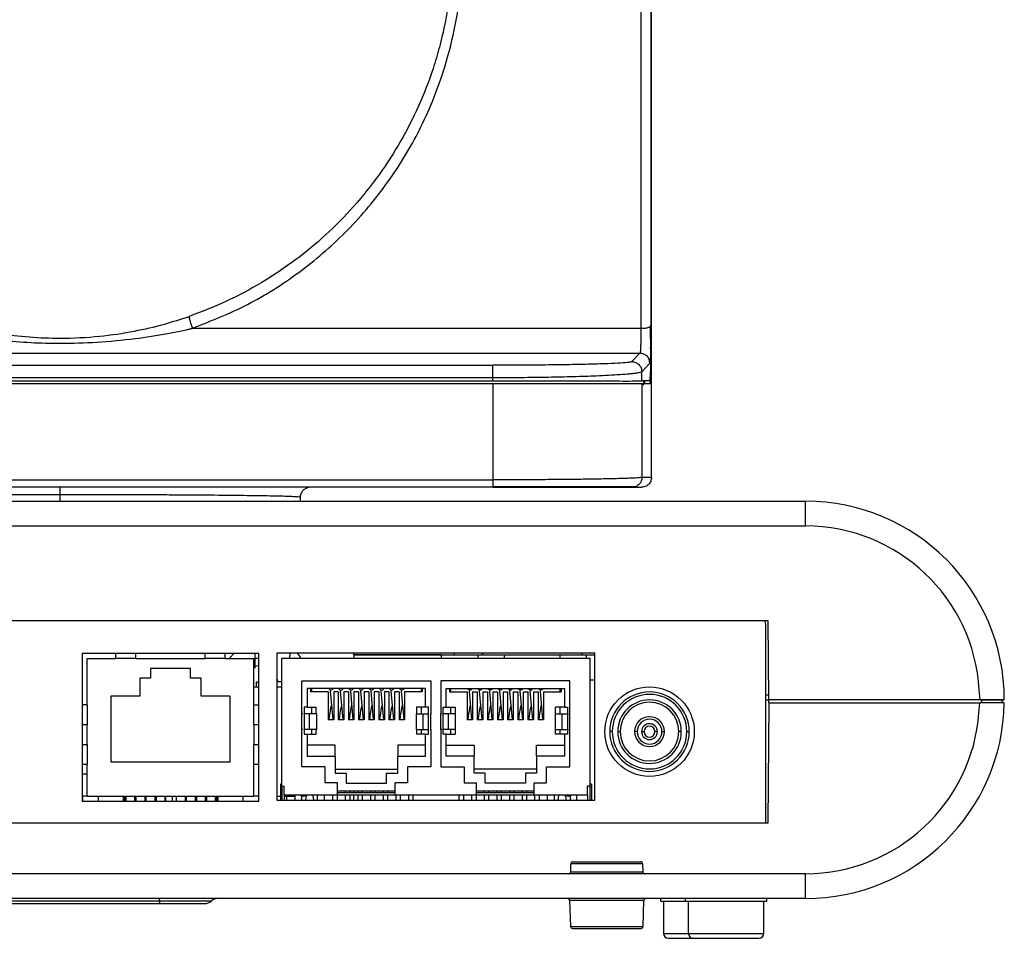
# Model space of a CAD drawing. Header units: millimetres. Extents: x 112 to 760, y 49 to 446.
# Tile 9 of 10: x 661 to 760, y 261 to 353. Entities that reach past the tile are written whole.
import ezdxf

# ---------------------------------------------------------------- set-up
doc = ezdxf.new("R2010")
doc.units = ezdxf.units.MM

msp = doc.modelspace()

# ---------------------------------------------------------------- linework, layer by layer
at = {"color": 7, "linetype": 'Continuous', "lineweight": 25}
for p, q in [((723.017, 432.074), (723.017, 322.211)), ((724.016, 432.326), (724.016, 322.463)), ((724.08, 307.221), (724.08, 432.021)), ((724.049, 431.287), (724.045, 321.574)), ((677.886, 322.211), (723.017, 322.211)), ((723.942, 322.376), (724.016, 322.463)), ((724.074, 321.651), (724.074, 322.384)), ((724.042, 320.621), (724.045, 321.574)), ((606.24, 319.694), (722.92, 319.694)), ((722.92, 319.694), (722.104, 318.855)), ((621.051, 318.488), (708.109, 318.488)), ((723.104, 317.848), (723.919, 318.687)), ((708.109, 317.229), (621.051, 317.229)), ((708.109, 316.921), (708.109, 317.229)), ((723.104, 316.921), (723.104, 317.848)), ((708.13, 316.621), (621.03, 316.621)), ((621.051, 316.921), (708.109, 316.921)), ((708.13, 306.962), (708.13, 316.621)), ((723.923, 316.921), (723.104, 316.921)), ((723.125, 307.214), (723.125, 316.621)), ((723.942, 316.621), (723.125, 316.621)), ((723.279, 316.506), (723.303, 316.921)), ((724.077, 307.214), (723.125, 307.214)), ((621.03, 306.962), (708.13, 306.962)), ((708.13, 306.221), (621.03, 306.221)), ((722.125, 306.221), (723.08, 306.221)), ((688.749, 304.821), (688.757, 305.239)), ((589.58, 304.821), (739.58, 304.821)), ((739.58, 302.321), (739.58, 304.821)), ((589.58, 302.321), (739.58, 302.321)), ((593.38, 292.821), (735.78, 292.821)), ((735.58, 272.421), (735.58, 292.321)), ((735.78, 292.821), (735.85, 284.821)), ((684.575, 289.491), (666.785, 289.491)), ((666.785, 289.491), (666.785, 274.621)), ((670.18, 288.991), (670.18, 289.491)), ((672.18, 288.991), (672.18, 289.491)), ((679.18, 288.991), (679.18, 289.491)), ((681.18, 288.991), (681.18, 289.491)), ((681.756, 289.149), (682.035, 289.491)), ((684.196, 288.995), (684.192, 289.491)), ((684.575, 274.621), (684.575, 289.491)), ((686.38, 289.521), (686.38, 274.721)), ((718.38, 289.521), (686.38, 289.521)), ((687.672, 289.521), (687.659, 289.021)), ((694.08, 289.521), (694.08, 289.341)), ((694.08, 289.341), (704.254, 289.341)), ((694.13, 289.341), (694.13, 289.021)), ((706.629, 289.341), (707.019, 289.341)), ((707.08, 289.341), (707.019, 289.341)), ((707.08, 289.521), (707.08, 289.341)), ((707.08, 289.341), (717.08, 289.341)), ((709.256, 289.341), (709.256, 289.021)), ((714.904, 289.021), (714.904, 289.341)), ((717.08, 289.521), (717.08, 289.341)), ((717.141, 289.341), (717.08, 289.341)), ((717.141, 289.341), (717.531, 289.341)), ((717.531, 289.341), (718.38, 289.341)), ((718.38, 274.721), (718.38, 289.521)), ((667.285, 284.321), (667.285, 288.991)), ((667.285, 288.991), (670.18, 288.991)), ((672.18, 288.991), (670.18, 288.991)), ((672.18, 288.991), (679.18, 288.991)), ((681.18, 288.991), (679.18, 288.991)), ((681.18, 288.991), (684.075, 288.991)), ((681.635, 288.991), (681.756, 289.149)), ((684.075, 284.321), (684.075, 288.991)), ((686.88, 276.121), (686.88, 289.021)), ((686.88, 289.021), (717.88, 289.021)), ((717.88, 289.021), (717.88, 276.121)), ((677.68, 287.991), (673.68, 287.991)), ((673.68, 287.991), (673.68, 286.991)), ((677.68, 286.991), (677.68, 287.991)), ((673.68, 286.991), (672.58, 286.991)), ((672.58, 286.991), (672.58, 285.191)), ((678.78, 286.991), (677.68, 286.991)), ((678.78, 285.191), (678.78, 286.991)), ((684.33, 286.121), (684.33, 286.621)), ((684.33, 286.621), (684.575, 286.621)), ((686.38, 286.98), (686.463, 286.621)), ((686.466, 286.688), (686.38, 286.841)), ((686.87, 286.621), (686.38, 286.621)), ((686.87, 286.121), (686.87, 286.621)), ((686.87, 286.621), (686.88, 286.621)), ((688.89, 286.721), (701.89, 286.721)), ((688.89, 283.421), (688.89, 286.721)), ((701.89, 286.721), (701.89, 283.421)), ((715.87, 286.721), (702.87, 286.721)), ((702.87, 286.721), (702.87, 283.421)), ((715.87, 283.421), (715.87, 286.721)), ((717.88, 286.841), (718.38, 286.841)), ((684.075, 286.121), (684.575, 286.121)), ((686.38, 286.121), (686.88, 286.121)), ((701.345, 285.971), (689.435, 285.971)), ((689.435, 285.971), (689.435, 284.071)), ((689.765, 285.971), (689.765, 285.611)), ((691.54, 285.611), (689.765, 285.611)), ((689.89, 285.611), (689.89, 285.971)), ((691.54, 285.611), (691.54, 282.825)), ((692.035, 282.825), (691.775, 285.743)), ((692.1, 285.611), (692.1, 282.825)), ((692.56, 285.611), (692.1, 285.611)), ((692.56, 285.611), (692.56, 282.825)), ((693.055, 282.825), (692.795, 285.743)), ((693.12, 285.611), (693.12, 282.825)), ((693.58, 285.611), (693.12, 285.611)), ((693.58, 285.611), (693.58, 282.825)), ((694.075, 282.825), (693.815, 285.743)), ((694.14, 285.611), (694.14, 282.825)), ((694.6, 285.611), (694.14, 285.611)), ((694.6, 285.611), (694.6, 282.825)), ((695.095, 282.825), (694.835, 285.743)), ((695.16, 285.611), (695.16, 282.825)), ((695.62, 285.611), (695.16, 285.611)), ((695.62, 285.611), (695.62, 282.825)), ((696.115, 282.825), (695.855, 285.743)), ((696.18, 285.611), (696.18, 282.825)), ((696.64, 285.611), (696.18, 285.611)), ((696.64, 285.611), (696.64, 282.825)), ((697.135, 282.825), (696.875, 285.743)), ((697.2, 285.611), (697.2, 282.825)), ((697.66, 285.611), (697.2, 285.611)), ((697.66, 285.611), (697.66, 282.825)), ((698.155, 282.825), (697.895, 285.743)), ((698.22, 285.611), (698.22, 282.825)), ((698.68, 285.611), (698.22, 285.611)), ((698.68, 285.611), (698.68, 282.825)), ((699.175, 282.825), (698.915, 285.743)), ((701.015, 285.611), (699.24, 285.611)), ((699.24, 285.611), (699.24, 282.825)), ((700.89, 285.971), (700.89, 285.611)), ((701.015, 285.971), (701.015, 285.611)), ((701.345, 284.071), (701.345, 285.971)), ((703.415, 285.971), (715.325, 285.971)), ((703.415, 284.071), (703.415, 285.971)), ((703.745, 285.971), (703.745, 285.611)), ((703.745, 285.611), (705.52, 285.611)), ((703.87, 285.611), (703.87, 285.971)), ((705.52, 285.611), (705.52, 282.825)), ((706.015, 282.825), (705.755, 285.743)), ((706.08, 285.611), (706.08, 282.825)), ((706.08, 285.611), (706.54, 285.611)), ((706.54, 285.611), (706.54, 282.825)), ((707.035, 282.825), (706.775, 285.743)), ((707.1, 285.611), (707.1, 282.825)), ((707.1, 285.611), (707.56, 285.611)), ((707.56, 285.611), (707.56, 282.825)), ((708.055, 282.825), (707.795, 285.743)), ((708.12, 285.611), (708.12, 282.825)), ((708.12, 285.611), (708.58, 285.611)), ((708.58, 285.611), (708.58, 282.825)), ((709.075, 282.825), (708.815, 285.743)), ((709.14, 285.611), (709.14, 282.825)), ((709.14, 285.611), (709.6, 285.611)), ((709.6, 285.611), (709.6, 282.825)), ((710.095, 282.825), (709.835, 285.743)), ((710.16, 285.611), (710.16, 282.825)), ((710.16, 285.611), (710.62, 285.611)), ((710.62, 285.611), (710.62, 282.825)), ((711.115, 282.825), (710.855, 285.743)), ((711.18, 285.611), (711.18, 282.825)), ((711.18, 285.611), (711.64, 285.611)), ((711.64, 285.611), (711.64, 282.825)), ((712.135, 282.825), (711.875, 285.743)), ((712.2, 285.611), (712.2, 282.825)), ((712.2, 285.611), (712.66, 285.611)), ((712.66, 285.611), (712.66, 282.825)), ((713.155, 282.825), (712.895, 285.743)), ((713.22, 285.611), (714.995, 285.611)), ((713.22, 285.611), (713.22, 282.825)), ((714.87, 285.971), (714.87, 285.611)), ((714.995, 285.971), (714.995, 285.611)), ((715.325, 285.971), (715.325, 284.071)), ((757.152, 284.821), (757.052, 285.816)), ((672.58, 285.191), (669.68, 285.191)), ((669.68, 285.191), (669.68, 278.581)), ((681.68, 285.191), (678.78, 285.191)), ((681.68, 278.581), (681.68, 285.191)), ((735.58, 285.321), (735.845, 285.321)), ((735.58, 284.821), (735.85, 284.821)), ((735.886, 284.521), (735.78, 272.421)), ((757.152, 284.821), (735.85, 284.821)), ((735.886, 284.521), (735.888, 284.821)), ((735.886, 284.521), (757.132, 284.521)), ((757.032, 283.529), (757.132, 284.521)), ((759.578, 284.521), (757.132, 284.521)), ((757.152, 284.821), (759.58, 284.821)), ((759.38, 284.821), (757.28, 284.821)), ((759.385, 284.521), (759.38, 284.821)), ((667.285, 284.321), (666.785, 284.321)), ((667.285, 284.321), (667.285, 282.321)), ((684.075, 282.321), (684.075, 284.321)), ((684.075, 284.321), (684.575, 284.321)), ((688.89, 281.821), (688.89, 283.421)), ((688.986, 283.421), (688.89, 283.421)), ((689.435, 284.071), (689.14, 284.071)), ((689.14, 284.071), (689.14, 281.381)), ((689.681, 283.421), (689.14, 283.421)), ((689.435, 284.071), (690.34, 284.071)), ((689.681, 281.821), (689.681, 283.421)), ((690.39, 283.421), (689.681, 283.421)), ((689.89, 283.421), (689.89, 284.071)), ((690.34, 283.421), (690.34, 284.071)), ((690.39, 281.821), (690.39, 283.421)), ((700.39, 283.421), (700.39, 281.821)), ((700.39, 283.421), (701.099, 283.421)), ((700.44, 284.071), (700.44, 283.421)), ((701.345, 284.071), (700.44, 284.071)), ((700.89, 284.071), (700.89, 283.421)), ((701.099, 281.821), (701.099, 283.421)), ((701.099, 283.421), (701.64, 283.421)), ((701.64, 284.071), (701.345, 284.071)), ((701.64, 281.381), (701.64, 284.071)), ((701.794, 283.421), (701.89, 283.421)), ((701.89, 281.821), (701.89, 283.421)), ((702.87, 281.821), (702.87, 283.421)), ((702.966, 283.421), (702.87, 283.421)), ((703.12, 284.071), (703.415, 284.071)), ((703.12, 281.381), (703.12, 284.071)), ((703.661, 283.421), (703.12, 283.421)), ((703.415, 284.071), (704.32, 284.071)), ((703.661, 281.821), (703.661, 283.421)), ((704.37, 283.421), (703.661, 283.421)), ((703.87, 283.421), (703.87, 284.071)), ((704.32, 284.071), (704.32, 283.421)), ((704.37, 281.821), (704.37, 283.421)), ((714.37, 283.421), (714.37, 281.821)), ((714.37, 283.421), (715.079, 283.421)), ((714.42, 283.421), (714.42, 284.071)), ((715.325, 284.071), (714.42, 284.071)), ((714.87, 284.071), (714.87, 283.421)), ((715.079, 281.821), (715.079, 283.421)), ((715.079, 283.421), (715.62, 283.421)), ((715.325, 284.071), (715.62, 284.071)), ((715.62, 284.071), (715.62, 281.381)), ((715.774, 283.421), (715.87, 283.421)), ((715.87, 281.821), (715.87, 283.421)), ((692.1, 282.825), (691.54, 282.825)), ((693.12, 282.825), (692.56, 282.825)), ((694.14, 282.825), (693.58, 282.825)), ((695.16, 282.825), (694.6, 282.825)), ((696.18, 282.825), (695.62, 282.825)), ((697.2, 282.825), (696.64, 282.825)), ((698.22, 282.825), (697.66, 282.825)), ((699.24, 282.825), (698.68, 282.825)), ((706.08, 282.825), (705.52, 282.825)), ((707.1, 282.825), (706.54, 282.825)), ((708.12, 282.825), (707.56, 282.825)), ((709.14, 282.825), (708.58, 282.825)), ((710.16, 282.825), (709.6, 282.825)), ((711.18, 282.825), (710.62, 282.825)), ((712.2, 282.825), (711.64, 282.825)), ((713.22, 282.825), (712.66, 282.825)), ((667.285, 282.321), (666.785, 282.321)), ((667.285, 280.321), (667.285, 282.321)), ((684.575, 282.321), (684.075, 282.321)), ((684.075, 282.321), (684.075, 280.321)), ((688.89, 278.071), (688.89, 281.821)), ((688.986, 281.821), (688.89, 281.821)), ((689.681, 281.821), (689.14, 281.821)), ((689.14, 281.381), (689.435, 281.381)), ((689.435, 281.381), (689.435, 279.141)), ((689.435, 281.381), (690.34, 281.381)), ((690.39, 281.821), (689.681, 281.821)), ((689.89, 281.381), (689.89, 281.821)), ((690.34, 281.381), (690.34, 281.821)), ((700.39, 281.821), (701.099, 281.821)), ((700.44, 281.821), (700.44, 281.381)), ((701.345, 281.381), (700.44, 281.381)), ((700.89, 281.821), (700.89, 281.381)), ((701.099, 281.821), (701.64, 281.821)), ((701.345, 279.141), (701.345, 281.381)), ((701.345, 281.381), (701.64, 281.381)), ((701.794, 281.821), (701.89, 281.821)), ((701.89, 281.821), (701.89, 278.071)), ((702.87, 281.821), (702.87, 278.071)), ((702.966, 281.821), (702.87, 281.821)), ((703.661, 281.821), (703.12, 281.821)), ((703.415, 281.381), (703.12, 281.381)), ((703.415, 279.141), (703.415, 281.381)), ((703.415, 281.381), (704.32, 281.381)), ((704.37, 281.821), (703.661, 281.821)), ((703.87, 281.381), (703.87, 281.821)), ((704.32, 281.821), (704.32, 281.381)), ((714.37, 281.821), (715.079, 281.821)), ((714.42, 281.381), (714.42, 281.821)), ((715.325, 281.381), (714.42, 281.381)), ((714.87, 281.821), (714.87, 281.381)), ((715.079, 281.821), (715.62, 281.821)), ((715.325, 281.381), (715.325, 279.141)), ((715.62, 281.381), (715.325, 281.381)), ((715.774, 281.821), (715.87, 281.821)), ((715.87, 278.071), (715.87, 281.821)), ((720.13, 281.621), (719.88, 281.621)), ((720.68, 281.621), (720.93, 281.621)), ((722.63, 281.621), (722.38, 281.621)), ((723.08, 281.621), (723.33, 281.621)), ((724.68, 281.621), (724.43, 281.621)), ((725.13, 281.621), (725.38, 281.621)), ((727.08, 281.621), (726.83, 281.621)), ((727.63, 281.621), (727.88, 281.621)), ((666.785, 280.321), (667.285, 280.321)), ((667.285, 280.321), (667.285, 278.321)), ((684.075, 278.321), (684.075, 280.321)), ((684.075, 280.321), (684.575, 280.321)), ((692.24, 280.261), (689.435, 280.261)), ((692.24, 279.141), (692.24, 280.261)), ((701.345, 280.261), (698.54, 280.261)), ((698.54, 280.261), (698.54, 279.141)), ((703.415, 280.261), (706.22, 280.261)), ((706.22, 280.261), (706.22, 279.141)), ((712.52, 280.261), (715.325, 280.261)), ((712.52, 279.141), (712.52, 280.261)), ((669.68, 278.581), (681.68, 278.581)), ((689.435, 279.141), (692.24, 279.141)), ((692.24, 279.141), (692.24, 277.451)), ((698.54, 277.451), (698.54, 279.141)), ((698.54, 279.141), (701.345, 279.141)), ((706.22, 279.141), (703.415, 279.141)), ((706.22, 277.451), (706.22, 279.141)), ((712.52, 279.141), (712.52, 277.451)), ((715.325, 279.141), (712.52, 279.141)), ((667.285, 278.321), (666.785, 278.321)), ((667.285, 275.121), (667.285, 278.321)), ((684.575, 278.321), (684.075, 278.321)), ((684.075, 275.121), (684.075, 278.321)), ((691.24, 278.071), (688.89, 278.071)), ((691.24, 276.471), (691.24, 278.071)), ((692.24, 277.831), (698.54, 277.831)), ((692.24, 277.451), (693.36, 277.451)), ((693.36, 277.451), (693.36, 276.431)), ((697.42, 276.431), (697.42, 277.451)), ((697.42, 277.451), (698.54, 277.451)), ((699.54, 278.071), (699.54, 276.471)), ((701.89, 278.071), (699.54, 278.071)), ((702.87, 278.071), (705.22, 278.071)), ((705.22, 278.071), (705.22, 276.471)), ((712.52, 277.831), (706.22, 277.831)), ((707.34, 277.451), (706.22, 277.451)), ((707.34, 276.431), (707.34, 277.451)), ((711.4, 277.451), (711.4, 276.431)), ((712.52, 277.451), (711.4, 277.451)), ((713.52, 276.471), (713.52, 278.071)), ((713.52, 278.071), (715.87, 278.071)), ((667.285, 277.351), (666.785, 277.351)), ((692.49, 276.471), (691.24, 276.471)), ((692.49, 275.221), (692.49, 276.471)), ((693.36, 276.431), (697.42, 276.431)), ((698.29, 275.221), (698.29, 276.471)), ((699.54, 276.471), (698.29, 276.471)), ((705.22, 276.471), (706.47, 276.471)), ((706.47, 275.221), (706.47, 276.471)), ((711.4, 276.431), (707.34, 276.431)), ((712.27, 275.221), (712.27, 276.471)), ((712.27, 276.471), (713.52, 276.471)), ((686.88, 276.321), (686.73, 276.321)), ((686.73, 276.321), (686.73, 276.071)), ((686.73, 276.071), (686.73, 274.721)), ((686.88, 276.071), (686.73, 276.071)), ((686.88, 276.121), (687.13, 276.121)), ((686.88, 276.121), (686.88, 274.721)), ((687.13, 275.221), (687.13, 276.121)), ((698.29, 275.621), (692.49, 275.621)), ((698.29, 275.471), (692.49, 275.471)), ((693.26, 275.621), (693.26, 275.471)), ((693.71, 275.621), (693.71, 275.471)), ((694.08, 275.621), (694.08, 275.471)), ((694.53, 275.621), (694.53, 275.471)), ((694.98, 275.621), (694.98, 275.471)), ((695.8, 275.621), (695.8, 275.471)), ((696.25, 275.621), (696.25, 275.471)), ((697.07, 275.621), (697.07, 275.471)), ((697.52, 275.621), (697.52, 275.471)), ((712.27, 275.621), (706.47, 275.621)), ((712.27, 275.471), (706.47, 275.471)), ((707.24, 275.621), (707.24, 275.471)), ((707.69, 275.621), (707.69, 275.471)), ((708.51, 275.621), (708.51, 275.471)), ((708.96, 275.621), (708.96, 275.471)), ((709.78, 275.621), (709.78, 275.471)), ((710.23, 275.621), (710.23, 275.471)), ((711.05, 275.621), (711.05, 275.471)), ((711.5, 275.621), (711.5, 275.471)), ((717.88, 276.121), (717.63, 276.121)), ((717.63, 275.221), (717.63, 276.121)), ((718.03, 276.321), (717.88, 276.321)), ((717.88, 276.121), (717.88, 274.721)), ((717.88, 276.071), (718.03, 276.071)), ((718.03, 276.321), (718.03, 276.071)), ((718.03, 276.071), (718.03, 274.721)), ((666.785, 274.621), (684.575, 274.621)), ((666.83, 275.121), (666.83, 274.621)), ((667.285, 275.121), (666.83, 275.121)), ((667.285, 275.121), (684.075, 275.121)), ((668.4, 275.121), (668.4, 274.621)), ((670.93, 275.121), (670.93, 274.621)), ((671.05, 275.121), (671.05, 274.621)), ((671.18, 275.121), (671.18, 274.621)), ((672.07, 275.121), (672.07, 274.621)), ((672.19, 275.121), (672.19, 274.621)), ((673.08, 275.121), (673.08, 274.621)), ((673.21, 275.121), (673.21, 274.621)), ((674.1, 275.121), (674.1, 274.621)), ((674.22, 275.121), (674.22, 274.621)), ((675.11, 275.121), (675.11, 274.621)), ((675.172, 275.121), (675.172, 274.621)), ((675.872, 274.621), (675.872, 275.121)), ((676.231, 275.121), (676.231, 274.621)), ((676.25, 275.121), (676.25, 274.621)), ((677.14, 275.121), (677.14, 274.621)), ((677.26, 275.121), (677.26, 274.621)), ((678.15, 275.121), (678.15, 274.621)), ((678.28, 274.909), (678.15, 274.92)), ((678.28, 275.121), (678.28, 274.621)), ((679.17, 275.121), (679.17, 274.621)), ((679.29, 275.121), (679.29, 274.621)), ((680.18, 275.121), (680.18, 274.621)), ((680.31, 275.121), (680.31, 274.621)), ((680.43, 275.121), (680.43, 274.621)), ((682.96, 275.121), (682.96, 274.621)), ((684.53, 275.121), (684.075, 275.121)), ((684.53, 275.121), (684.53, 274.621)), ((684.53, 275.121), (684.575, 275.121)), ((686.38, 275.121), (686.73, 275.121)), ((686.38, 274.721), (718.38, 274.721)), ((692.49, 275.221), (687.13, 275.221)), ((687.13, 275.221), (687.13, 274.721)), ((687.13, 275.121), (688.189, 275.121)), ((687.37, 274.721), (687.37, 275.121)), ((688.18, 275.221), (688.18, 274.721)), ((688.882, 274.721), (688.882, 275.144)), ((689.281, 274.949), (689.265, 274.721)), ((690.095, 274.721), (690.079, 274.949)), ((690.478, 274.721), (690.478, 275.221)), ((691.18, 274.721), (691.18, 275.221)), ((691.99, 275.221), (691.99, 274.721)), ((692.44, 275.221), (692.44, 274.721)), ((698.29, 275.221), (692.49, 275.221)), ((693.26, 275.221), (693.26, 274.721)), ((693.71, 275.221), (693.71, 274.721)), ((694.08, 275.221), (694.08, 274.721)), ((694.53, 275.221), (694.53, 274.721)), ((694.98, 275.221), (694.98, 274.721)), ((695.8, 275.221), (695.8, 274.721)), ((696.25, 275.221), (696.25, 274.721)), ((697.07, 275.221), (697.07, 274.721)), ((697.52, 275.221), (697.52, 274.721)), ((706.47, 275.221), (698.29, 275.221)), ((698.34, 275.221), (698.34, 274.721)), ((698.79, 275.221), (698.79, 274.721)), ((699.61, 275.221), (699.61, 274.721)), ((700.06, 275.221), (700.06, 274.721)), ((704.7, 275.221), (704.7, 274.721)), ((705.15, 275.221), (705.15, 274.721)), ((705.97, 275.221), (705.97, 274.721)), ((706.42, 275.221), (706.42, 274.721)), ((712.27, 275.221), (706.47, 275.221)), ((707.24, 275.221), (707.24, 274.721)), ((707.69, 275.221), (707.69, 274.721)), ((708.51, 275.221), (708.51, 274.721)), ((708.96, 275.221), (708.96, 274.721)), ((709.78, 275.221), (709.78, 274.721)), ((710.23, 275.221), (710.23, 274.721)), ((711.05, 275.221), (711.05, 274.721)), ((711.5, 275.221), (711.5, 274.721)), ((717.63, 275.221), (712.27, 275.221)), ((712.32, 275.221), (712.32, 274.721)), ((712.77, 275.221), (712.77, 274.721)), ((713.58, 275.221), (713.58, 274.721)), ((714.282, 275.221), (714.282, 274.721)), ((714.681, 274.949), (714.665, 274.721)), ((715.495, 274.721), (715.479, 274.949)), ((715.878, 275.144), (715.878, 274.721)), ((716.58, 274.721), (716.58, 275.221)), ((717.63, 275.221), (717.63, 274.721)), ((735.78, 272.421), (593.38, 272.421)), ((715.956, 267.516), (715.976, 268.326)), ((715.956, 267.516), (723.204, 267.516)), ((723.184, 268.326), (715.976, 268.326)), ((723.184, 268.326), (723.204, 267.516)), ((739.58, 267.321), (589.58, 267.321)), ((739.58, 264.821), (739.58, 267.321)), ((739.58, 264.821), (589.58, 264.821)), ((674.58, 264.571), (654.58, 264.571)), ((674.58, 264.571), (674.58, 264.821)), ((679.785, 264.571), (674.58, 264.571)), ((674.58, 264.571), (674.58, 264.321)), ((715.837, 264.628), (715.928, 262.014)), ((723.232, 262.014), (723.323, 264.628)), ((724.98, 264.821), (724.98, 264.571)), ((724.98, 264.571), (727.48, 264.571)), ((725.28, 264.571), (725.28, 261.321)), ((727.48, 264.821), (727.48, 264.571)), ((727.48, 264.571), (735.68, 264.571)), ((727.78, 264.571), (727.78, 261.321)), ((735.38, 261.321), (735.38, 264.571)), ((735.68, 264.571), (735.68, 264.821)), ((654.58, 264.321), (674.58, 264.321)), ((669.08, 264.318), (669.08, 264.321))]:
    msp.add_line(p, q, dxfattribs=at)
at = {"color": 1, "linetype": 'Continuous', "lineweight": 25}
for p, q in [((724.077, 307.214), (724.077, 322.383)), ((724.045, 321.651), (724.074, 321.651)), ((664.58, 304.821), (664.58, 305.497)), ((702.962, 289.021), (702.962, 289.341)), ((704.254, 289.341), (704.254, 289.521)), ((706.629, 289.021), (706.629, 289.341)), ((717.531, 289.021), (717.531, 289.341)), ((684.575, 288.995), (684.196, 288.995)), ((715.854, 264.628), (715.837, 264.628)), ((723.323, 264.628), (715.854, 264.628)), ((715.928, 262.014), (723.232, 262.014)), ((725.28, 261.321), (727.78, 261.321)), ((727.78, 261.321), (735.38, 261.321))]:
    msp.add_line(p, q, dxfattribs=at)
at = {"color": 7, "linetype": 'Continuous', "lineweight": 25, "flags": 128}
for points in [[(688.422, 289.521), (688.548, 289.363), (688.788, 289.021)], [(684.075, 288.203), (684.525, 288.27), (684.575, 288.271)]]:
    msp.add_lwpolyline(points, dxfattribs=at)
at = {"color": 7, "linetype": 'Continuous', "lineweight": 25}
msp.add_circle((723.88, 281.621), 4.5, dxfattribs=at)
for centre, radius, start, end in [((739.58, 284.821), 20, 0, 90), ((739.58, 284.821), 17.5, 3.2572, 90), ((734.58, 292.321), 1, 0, 30), ((691.815, 286.031), 0.227, 195.32466, 271.15287), ((691.825, 286.031), 0.227, 268.84713, 344.67534), ((692.835, 286.031), 0.227, 195.32466, 271.15287), ((692.845, 286.031), 0.227, 268.84713, 344.67534), ((693.855, 286.031), 0.227, 195.32466, 271.15287), ((693.865, 286.031), 0.227, 268.84713, 344.67534), ((694.875, 286.031), 0.227, 195.32466, 271.15287), ((694.885, 286.031), 0.227, 268.84713, 344.67534), ((695.895, 286.031), 0.227, 195.32466, 271.15287), ((695.905, 286.031), 0.227, 268.84713, 344.67534), ((696.915, 286.031), 0.227, 195.32466, 271.15287), ((696.925, 286.031), 0.227, 268.84713, 344.67534), ((697.935, 286.031), 0.227, 195.32466, 271.15287), ((697.945, 286.031), 0.227, 268.84713, 344.67534), ((698.955, 286.031), 0.227, 195.32466, 271.15287), ((698.965, 286.031), 0.227, 268.84713, 344.67534), ((705.795, 286.031), 0.227, 195.32466, 271.15287), ((705.805, 286.031), 0.227, 268.84713, 344.67534), ((706.815, 286.031), 0.227, 195.32466, 271.15287), ((706.825, 286.031), 0.227, 268.84713, 344.67534), ((707.835, 286.031), 0.227, 195.32466, 271.15287), ((707.845, 286.031), 0.227, 268.84713, 344.67534), ((708.855, 286.031), 0.227, 195.32466, 271.15287), ((708.865, 286.031), 0.227, 268.84713, 344.67534), ((709.875, 286.031), 0.227, 195.32466, 271.15287), ((709.885, 286.031), 0.227, 268.84713, 344.67534), ((710.895, 286.031), 0.227, 195.32466, 271.15287), ((710.905, 286.031), 0.227, 268.84713, 344.67534), ((711.915, 286.031), 0.227, 195.32466, 271.15287), ((711.925, 286.031), 0.227, 268.84713, 344.67534), ((712.935, 286.031), 0.227, 195.32466, 271.15287), ((712.945, 286.031), 0.227, 268.84713, 344.67534), ((723.88, 281.621), 4, 0, 180), ((723.88, 281.621), 3.75, 0, 180), ((723.88, 281.621), 3.2, 0, 180), ((723.88, 281.621), 2.95, 0, 180), ((739.58, 284.821), 20, 270, 359.14053), ((739.58, 284.821), 17.5, 270, 355.76407), ((723.88, 281.621), 1.5, 0, 180), ((723.88, 281.621), 1.25, 0, 180), ((723.88, 281.621), 0.8, 0, 180), ((723.88, 281.621), 4, 180, 0), ((723.88, 281.621), 3.75, 180, 0), ((723.88, 281.621), 3.2, 180, 0), ((723.88, 281.621), 2.95, 180, 0), ((723.88, 281.621), 1.5, 180, 0), ((723.88, 281.621), 1.25, 180, 0), ((723.88, 281.621), 0.8, 180, 0), ((723.88, 281.621), 0.55, 0, 180), ((723.88, 281.621), 0.55, 180, 0), ((689.03, 275.621), 0.5, 233.1301, 306.8699), ((689.68, 274.921), 0.4, 131.40962, 176), ((689.68, 274.921), 0.4, 4, 48.59038), ((715.08, 274.921), 0.4, 131.40962, 176), ((715.08, 274.921), 0.4, 4, 48.59038), ((715.73, 275.621), 0.5, 233.1301, 306.8699), ((679.123, 265.321), 1, 269.99971, 311.40947), ((680.446, 263.821), 1, 90, 131.40978), ((715.637, 264.621), 0.2, 1.99979, 90), ((723.523, 264.621), 0.2, 90, 178.00021), ((716.128, 262.021), 0.2, 182.0002, 270), ((723.032, 262.021), 0.2, 270, 357.9998), ((725.78, 261.321), 0.5, 180, 270), ((728.28, 261.321), 0.5, 180, 270), ((734.88, 261.321), 0.5, 270, 0)]:
    msp.add_arc(centre, radius, start, end, dxfattribs=at)
for points, knots in [([(704.074, 360.032), (704.04, 359.114), (703.977, 357.447), (703.691, 355.054), (703.299, 352.788), (702.773, 350.554), (701.942, 347.769), (700.705, 344.579), (698.894, 341.023), (696.717, 337.636), (694.19, 334.471), (691.362, 331.598), (688.268, 329.025), (684.913, 326.779), (681.321, 324.848), (678.803, 323.888), (677.557, 323.414)], [0, 0, 0, 0, 0.0580362, 0.1053842, 0.1521207, 0.2031671, 0.2500872, 0.3351702, 0.4179954, 0.5000957, 0.5866158, 0.6699281, 0.7500617, 0.8351479, 0.918444, 1, 1, 1, 1]), ([(677.886, 322.211), (679.766, 322.956), (683.538, 324.453), (688.696, 327.752), (693.393, 331.761), (697.414, 336.506), (700.725, 341.8), (702.873, 346.957), (704.171, 351.641), (704.894, 355.714), (705.014, 358.412), (705.074, 359.756)], [0, 0, 0, 0, 0.120749, 0.242264, 0.366176, 0.492663, 0.618625, 0.74598, 0.833706, 0.917184, 1, 1, 1, 1]), ([(651.603, 323.414), (652.258, 323.197), (653.622, 322.746), (655.899, 322.162), (658.534, 321.65), (661.487, 321.302), (664.872, 321.169), (668.414, 321.347), (671.905, 321.862), (674.92, 322.553), (676.728, 323.143), (677.557, 323.414)], [0, 0, 0, 0, 0.078368, 0.163139, 0.266164, 0.382896, 0.500415, 0.649877, 0.784244, 0.901019, 1, 1, 1, 1]), ([(677.557, 323.414), (677.552, 323.406), (677.543, 323.39), (677.553, 323.304), (677.577, 323.184), (677.616, 323.031), (677.667, 322.855), (677.731, 322.653), (677.805, 322.432), (677.859, 322.285), (677.886, 322.211)], [0, 0, 0, 0, 0.132236, 0.261608, 0.383147, 0.499997, 0.616849, 0.738389, 0.867763, 1, 1, 1, 1]), ([(651.274, 322.211), (651.286, 322.208), (651.308, 322.203), (651.347, 322.194), (651.404, 322.181), (651.506, 322.157), (651.691, 322.115), (652.027, 322.041), (652.646, 321.908), (653.785, 321.682), (655.844, 321.327), (659.526, 320.862), (663.849, 320.651), (668.337, 320.79), (671.942, 321.125), (674.769, 321.563), (676.525, 321.909), (677.313, 322.081), (677.667, 322.16), (677.824, 322.196), (677.867, 322.206), (677.879, 322.209), (677.883, 322.21), (677.885, 322.21), (677.885, 322.21), (677.886, 322.211)], [0, 0, 0, 0, 0.00139, 0.002484, 0.004442, 0.007951, 0.014261, 0.025666, 0.046473, 0.085042, 0.155431, 0.279905, 0.499978, 0.638379, 0.781459, 0.904659, 0.95797, 0.981512, 0.994847, 0.99855, 0.999517, 0.999815, 0.999921, 0.999963, 1, 1, 1, 1]), ([(723.017, 322.211), (723.016, 322.071), (723.016, 321.786), (723.01, 321.339), (723, 320.896), (722.987, 320.491), (722.972, 320.154), (722.955, 319.902), (722.937, 319.735), (722.926, 319.707), (722.92, 319.694)], [0, 0, 0, 0, 0.118077, 0.240755, 0.368038, 0.499933, 0.625841, 0.749961, 0.874982, 1, 1, 1, 1]), ([(723.991, 320.152), (723.994, 320.281), (724, 320.611), (723.996, 321.185), (723.982, 321.822), (723.959, 322.211), (723.948, 322.403)], [0, 0, 0, 0, 0.182609, 0.46377, 0.736305, 1, 1, 1, 1]), ([(724.016, 322.462), (724.016, 322.24), (724.015, 321.795), (724.009, 321.115), (724.001, 320.553), (723.994, 320.257), (723.992, 320.152)], [0, 0, 0, 0, 0.282262, 0.564014, 0.845795, 1, 1, 1, 1]), ([(723.942, 316.621), (723.954, 316.671), (723.975, 316.76), (724.003, 317.309), (724.021, 317.798), (724.03, 318.083), (724.039, 318.439), (724.051, 318.99), (724.064, 319.887), (724.072, 320.792), (724.073, 321.368), (724.074, 321.651)], [0, 0, 0, 0, 0.19753, 0.346856, 0.447646, 0.499699, 0.499703, 0.631939, 0.759408, 0.882095, 1, 1, 1, 1]), ([(723.923, 316.921), (723.936, 316.977), (723.961, 317.089), (723.998, 317.943), (724.028, 319.168), (724.037, 320.137), (724.042, 320.621)], [0, 0, 0, 0, 0.249829, 0.500102, 0.750332, 1, 1, 1, 1]), ([(722.104, 318.855), (722.032, 318.831), (721.887, 318.783), (721.034, 318.714), (719.743, 318.651), (718.006, 318.595), (715.894, 318.549), (713.478, 318.514), (710.849, 318.492), (709.022, 318.489), (708.109, 318.488)], [0, 0, 0, 0, 0.125116, 0.250176, 0.375218, 0.50023, 0.625206, 0.750151, 0.875059, 1, 1, 1, 1]), ([(723.104, 317.848), (723.067, 317.822), (722.999, 317.774), (722.679, 317.708), (722.289, 317.655), (721.733, 317.597), (720.937, 317.531), (719.81, 317.464), (718.296, 317.395), (716.299, 317.327), (713.72, 317.272), (710.969, 317.235), (709.057, 317.231), (708.109, 317.229)], [0, 0, 0, 0, 0.078657, 0.147305, 0.205943, 0.254569, 0.344375, 0.428639, 0.507381, 0.634405, 0.755554, 0.878767, 1, 1, 1, 1]), ([(708.109, 316.921), (709.042, 316.92), (710.936, 316.919), (713.713, 316.916), (715.745, 316.918), (717.1, 316.92), (717.89, 316.921), (718.938, 316.922), (720.244, 316.913), (721.645, 316.905), (722.789, 316.913), (722.994, 316.919), (723.104, 316.921)], [0, 0, 0, 0, 0.118698, 0.241029, 0.367274, 0.410336, 0.453871, 0.497888, 0.594696, 0.710636, 0.845736, 1, 1, 1, 1]), ([(723.125, 316.621), (723.015, 316.619), (722.811, 316.613), (721.82, 316.606), (720.882, 316.609), (720.157, 316.614), (719.417, 316.619), (718.214, 316.623), (716.373, 316.618), (713.734, 316.616), (710.957, 316.619), (709.063, 316.62), (708.13, 316.621)], [0, 0, 0, 0, 0.154247, 0.289343, 0.349771, 0.405403, 0.456244, 0.502302, 0.632704, 0.758947, 0.881285, 1, 1, 1, 1]), ([(723.38, 316.921), (723.38, 316.908), (723.367, 316.66), (723.354, 316.64), (723.342, 316.621)], [0, 0, 0, 0, 0.054416, 1, 1, 1, 1]), ([(723.125, 307.214), (723.025, 307.194), (722.852, 307.159), (722.019, 307.122), (721.188, 307.092), (720.38, 307.07), (719.497, 307.051), (718.402, 307.032), (717.055, 307.012), (715.427, 306.994), (713.415, 306.978), (710.978, 306.964), (709.074, 306.963), (708.13, 306.962)], [0, 0, 0, 0, 0.146098, 0.254982, 0.323193, 0.38824, 0.450133, 0.508882, 0.594372, 0.67715, 0.757272, 0.879605, 1, 1, 1, 1]), ([(724.079, 307.176), (724.061, 307.056), (724.022, 306.803), (723.813, 306.514), (723.574, 306.341), (723.336, 306.241), (723.172, 306.228), (723.08, 306.221)], [0, 0, 0, 0, 0.238906, 0.499143, 0.675767, 0.819533, 1, 1, 1, 1]), ([(724.077, 307.214), (724.077, 307.207), (724.078, 307.195), (724.079, 307.182), (724.079, 307.176)], [0, 0, 0, 0, 0.560054, 1, 1, 1, 1]), ([(724.079, 307.176), (724.079, 307.185), (724.08, 307.2), (724.08, 307.215), (724.08, 307.221)], [0, 0, 0, 0, 0.559948, 1, 1, 1, 1]), ([(664.58, 305.497), (664.58, 305.589), (664.58, 305.781), (664.58, 306.018), (664.58, 306.188), (664.58, 306.21), (664.58, 306.221)], [0, 0, 0, 0, 0.227228, 0.477368, 0.739717, 1, 1, 1, 1]), ([(688.756, 305.23), (688.767, 305.336), (688.79, 305.56), (688.967, 305.866), (689.243, 306.112), (689.479, 306.176), (689.596, 306.208)], [0, 0, 0, 0, 0.227595, 0.479497, 0.742612, 1, 1, 1, 1]), ([(708.13, 306.221), (708.13, 306.224), (708.13, 306.228), (708.13, 306.289), (708.13, 306.296)], [0, 0, 0, 0, 0.875006, 1, 1, 1, 1]), ([(708.13, 306.29), (708.766, 306.29), (710.127, 306.29), (712.252, 306.29), (714.3, 306.29), (715.5, 306.29), (716.026, 306.29)], [0, 0, 0, 0, 0.226536, 0.484627, 0.774111, 1, 1, 1, 1]), ([(708.13, 306.221), (709.498, 306.221), (712.235, 306.221), (715.965, 306.221), (718.797, 306.221), (720.691, 306.221), (721.842, 306.221), (722.031, 306.221), (722.125, 306.221)], [0, 0, 0, 0, 0.186404, 0.372821, 0.559359, 0.706189, 0.853058, 1, 1, 1, 1]), ([(716.026, 306.29), (716.254, 306.29), (717.331, 306.29), (718.964, 306.29), (720.642, 306.29), (721.238, 306.29), (721.477, 306.29)], [0, 0, 0, 0, 0.087514, 0.411824, 0.765014, 1, 1, 1, 1]), ([(721.477, 306.29), (721.655, 306.29), (722.334, 306.29), (722.426, 306.29), (722.493, 306.29)], [0, 0, 0, 0, 0.263487, 1, 1, 1, 1]), ([(684.205, 288.021), (684.205, 288.022), (684.205, 288.024), (684.205, 288.04), (684.204, 288.065), (684.204, 288.109), (684.203, 288.185), (684.202, 288.302), (684.201, 288.436), (684.2, 288.595), (684.198, 288.783), (684.197, 288.923), (684.196, 288.995)], [0, 0, 0, 0, 0.071604, 0.14012, 0.206265, 0.270834, 0.380733, 0.500182, 0.619316, 0.729531, 0.859854, 1, 1, 1, 1]), ([(757.28, 284.821), (757.279, 284.771), (757.277, 284.696), (757.277, 284.596), (757.278, 284.546), (757.278, 284.521)], [0, 0, 0, 0, 0.503876, 0.752926, 1, 1, 1, 1]), ([(691.863, 284.271), (691.838, 284.183), (691.738, 283.829), (691.668, 283.255), (691.616, 282.825)], [0, 0, 0, 0, 0.248394, 1, 1, 1, 1]), ([(692.883, 284.271), (692.858, 284.183), (692.758, 283.829), (692.688, 283.255), (692.636, 282.825)], [0, 0, 0, 0, 0.248394, 1, 1, 1, 1]), ([(693.903, 284.271), (693.878, 284.183), (693.778, 283.829), (693.708, 283.255), (693.656, 282.825)], [0, 0, 0, 0, 0.248394, 1, 1, 1, 1]), ([(694.923, 284.271), (694.898, 284.183), (694.798, 283.829), (694.728, 283.255), (694.676, 282.825)], [0, 0, 0, 0, 0.248394, 1, 1, 1, 1]), ([(695.943, 284.271), (695.918, 284.183), (695.818, 283.829), (695.748, 283.255), (695.696, 282.825)], [0, 0, 0, 0, 0.248394, 1, 1, 1, 1]), ([(696.963, 284.271), (696.938, 284.183), (696.838, 283.829), (696.768, 283.255), (696.716, 282.825)], [0, 0, 0, 0, 0.248394, 1, 1, 1, 1]), ([(697.983, 284.271), (697.958, 284.183), (697.858, 283.829), (697.788, 283.255), (697.736, 282.825)], [0, 0, 0, 0, 0.248394, 1, 1, 1, 1]), ([(699.003, 284.271), (698.978, 284.183), (698.878, 283.829), (698.808, 283.255), (698.756, 282.825)], [0, 0, 0, 0, 0.248394, 1, 1, 1, 1]), ([(705.843, 284.271), (705.818, 284.183), (705.718, 283.829), (705.648, 283.255), (705.596, 282.825)], [0, 0, 0, 0, 0.248394, 1, 1, 1, 1]), ([(706.863, 284.271), (706.838, 284.183), (706.738, 283.829), (706.668, 283.255), (706.616, 282.825)], [0, 0, 0, 0, 0.248394, 1, 1, 1, 1]), ([(707.883, 284.271), (707.858, 284.183), (707.758, 283.829), (707.688, 283.255), (707.636, 282.825)], [0, 0, 0, 0, 0.248394, 1, 1, 1, 1]), ([(708.903, 284.271), (708.878, 284.183), (708.778, 283.829), (708.708, 283.255), (708.656, 282.825)], [0, 0, 0, 0, 0.248394, 1, 1, 1, 1]), ([(709.923, 284.271), (709.898, 284.183), (709.798, 283.829), (709.728, 283.255), (709.676, 282.825)], [0, 0, 0, 0, 0.248394, 1, 1, 1, 1]), ([(710.943, 284.271), (710.918, 284.183), (710.818, 283.829), (710.748, 283.255), (710.696, 282.825)], [0, 0, 0, 0, 0.248394, 1, 1, 1, 1]), ([(711.963, 284.271), (711.938, 284.183), (711.838, 283.829), (711.768, 283.255), (711.716, 282.825)], [0, 0, 0, 0, 0.248394, 1, 1, 1, 1]), ([(712.983, 284.271), (712.958, 284.183), (712.858, 283.829), (712.788, 283.255), (712.736, 282.825)], [0, 0, 0, 0, 0.248394, 1, 1, 1, 1]), ([(716.179, 268.521), (716.164, 268.52), (716.134, 268.518), (716.093, 268.504), (716.057, 268.482), (716.027, 268.456), (716.004, 268.425), (715.988, 268.392), (715.979, 268.359), (715.977, 268.337), (715.976, 268.326)], [0, 0, 0, 0, 0.146143, 0.286175, 0.420111, 0.547984, 0.669838, 0.785735, 0.895756, 1, 1, 1, 1]), ([(716.179, 268.521), (716.192, 268.521), (716.217, 268.521), (716.269, 268.521), (716.33, 268.521), (716.401, 268.521), (716.483, 268.521), (716.641, 268.521), (716.915, 268.521), (717.356, 268.521), (717.866, 268.521), (718.421, 268.521), (718.998, 268.521), (719.58, 268.521), (720.162, 268.521), (720.738, 268.521), (721.294, 268.521), (721.804, 268.521), (722.245, 268.521), (722.537, 268.521), (722.721, 268.521), (722.832, 268.521), (722.921, 268.521), (722.961, 268.521), (722.981, 268.521)], [0, 0, 0, 0, 0.020304, 0.040482, 0.0606, 0.08072, 0.100908, 0.121226, 0.18562, 0.250068, 0.314462, 0.37891, 0.439432, 0.500009, 0.560532, 0.621109, 0.685503, 0.749951, 0.814345, 0.878793, 0.909193, 0.939383, 0.96958, 1, 1, 1, 1]), ([(723.184, 268.326), (723.182, 268.341), (723.18, 268.371), (723.162, 268.415), (723.133, 268.457), (723.092, 268.491), (723.04, 268.516), (723.001, 268.52), (722.981, 268.521)], [0, 0, 0, 0, 0.140318, 0.290953, 0.452114, 0.623952, 0.806563, 1, 1, 1, 1]), ([(715.753, 267.321), (715.767, 267.322), (715.793, 267.323), (715.83, 267.334), (715.865, 267.353), (715.905, 267.386), (715.946, 267.439), (715.953, 267.49), (715.956, 267.516)], [0, 0, 0, 0, 0.127905, 0.251536, 0.3758, 0.505534, 0.753626, 1, 1, 1, 1]), ([(723.204, 267.516), (723.205, 267.503), (723.207, 267.478), (723.219, 267.441), (723.238, 267.408), (723.272, 267.369), (723.328, 267.329), (723.38, 267.324), (723.407, 267.321)], [0, 0, 0, 0, 0.124953, 0.246092, 0.368364, 0.496584, 0.748139, 1, 1, 1, 1]), ([(716.128, 261.821), (716.128, 261.821), (716.129, 261.821), (716.144, 261.821), (716.183, 261.821), (716.283, 261.821), (716.484, 261.821), (716.847, 261.821), (717.32, 261.821), (717.878, 261.821), (718.389, 261.821), (718.807, 261.821), (719.116, 261.821), (719.43, 261.821), (719.853, 261.821), (720.38, 261.821), (720.891, 261.821), (721.283, 261.821), (721.571, 261.821), (721.801, 261.821), (721.969, 261.821), (722.138, 261.821), (722.332, 261.821), (722.543, 261.821), (722.719, 261.821), (722.858, 261.821), (722.958, 261.821), (723.021, 261.821), (723.028, 261.821), (723.032, 261.821)], [0, 0, 0, 0, 0.011531, 0.030696, 0.059951, 0.088549, 0.149148, 0.211708, 0.27493, 0.337008, 0.399082, 0.428035, 0.456978, 0.486007, 0.515298, 0.573834, 0.632369, 0.663767, 0.695149, 0.726523, 0.744359, 0.758276, 0.792806, 0.827338, 0.861871, 0.896405, 0.930938, 0.96547, 1, 1, 1, 1]), ([(725.78, 260.821), (725.824, 260.821), (725.893, 260.821), (726.304, 260.821), (726.73, 260.821), (727.255, 260.821), (728.024, 260.821), (728.665, 260.821), (729.08, 260.821)], [0, 0, 0, 0, 0.239443, 0.36967, 0.5, 0.630227, 0.760557, 1, 1, 1, 1]), ([(728.28, 260.821), (728.324, 260.821), (728.393, 260.821), (728.804, 260.821), (729.23, 260.821), (729.755, 260.821), (730.524, 260.821), (731.165, 260.821), (731.58, 260.821)], [0, 0, 0, 0, 0.239443, 0.36967, 0.5, 0.630227, 0.760557, 1, 1, 1, 1]), ([(731.58, 260.821), (731.995, 260.821), (732.636, 260.821), (733.405, 260.821), (733.93, 260.821), (734.356, 260.821), (734.767, 260.821), (734.836, 260.821), (734.88, 260.821)], [0, 0, 0, 0, 0.239443, 0.36967, 0.5, 0.630227, 0.760557, 1, 1, 1, 1]), ([(731.904, 260.821), (731.993, 260.821), (732.288, 260.821), (732.342, 260.821), (732.38, 260.821)], [0, 0, 0, 0, 0.300064, 1, 1, 1, 1])]:
    msp.add_open_spline(points, degree=3, knots=knots, dxfattribs=at)
at = {"color": 1, "linetype": 'Continuous', "lineweight": 25}
for points, knots in [([(723.017, 322.21), (723.146, 322.214), (723.405, 322.222), (723.723, 322.28), (723.91, 322.336), (723.939, 322.372), (723.942, 322.376)], [0, 0, 0, 0, 0.322227, 0.644455, 0.966682, 1, 1, 1, 1]), ([(723.992, 320.152), (723.99, 320.062), (723.984, 319.775), (723.972, 319.381), (723.955, 319.002), (723.937, 318.748), (723.925, 318.707), (723.919, 318.687)], [0, 0, 0, 0, 0.101336, 0.325754, 0.550546, 0.774869, 1, 1, 1, 1]), ([(708.13, 306.296), (708.13, 306.335), (708.13, 306.42), (708.13, 306.656), (708.13, 306.86), (708.13, 306.962)], [0, 0, 0, 0, 0.300002, 0.650001, 1, 1, 1, 1]), ([(640.403, 305.239), (640.403, 305.239), (640.361, 305.247), (640.48, 305.261), (640.706, 305.282), (641.064, 305.3), (641.547, 305.318), (642.331, 305.342), (643.507, 305.367), (645.241, 305.395), (647.128, 305.419), (649.061, 305.437), (650.974, 305.453), (653.009, 305.466), (655.184, 305.477), (657.453, 305.486), (660.571, 305.494), (662.98, 305.496), (664.58, 305.497)], [0, 0, 0, 0, 0.000035, 0.060593, 0.107149, 0.152447, 0.203623, 0.250297, 0.335496, 0.418267, 0.500353, 0.56385, 0.625356, 0.688496, 0.750317, 0.813541, 0.876229, 1, 1, 1, 1]), ([(664.58, 305.497), (666.179, 305.496), (669.402, 305.493), (673.234, 305.481), (676.094, 305.466), (678.827, 305.448), (681.92, 305.422), (684.924, 305.382), (686.732, 305.345), (687.773, 305.313), (688.31, 305.291), (688.655, 305.265), (688.799, 305.249), (688.757, 305.239), (688.757, 305.239)], [0, 0, 0, 0, 0.123851, 0.249665, 0.309781, 0.371486, 0.499607, 0.624578, 0.749593, 0.808662, 0.874773, 0.926415, 0.999963, 1, 1, 1, 1])]:
    msp.add_open_spline(points, degree=3, knots=knots, dxfattribs=at)
at = {"color": 7, "linetype": 'Continuous', "lineweight": 25}
for points in [[(723.919, 318.687), (723.905, 318.819), (723.876, 319.082), (723.646, 319.415), (723.314, 319.648), (723.051, 319.678), (722.92, 319.694)], [(708.109, 317.229), (708.109, 317.303), (708.109, 317.451), (708.109, 317.679), (708.109, 317.895), (708.109, 318.092), (708.109, 318.257), (708.109, 318.383), (708.109, 318.467), (708.109, 318.481), (708.109, 318.488)], [(722.104, 318.855), (722.236, 318.84), (722.499, 318.809), (722.83, 318.576), (723.061, 318.243), (723.089, 317.98), (723.104, 317.848)], [(723.125, 307.214), (723.109, 307.084), (723.077, 306.823), (722.846, 306.495), (722.516, 306.266), (722.255, 306.236), (722.125, 306.221)], [(702.962, 289.341), (701.683, 289.341), (699.125, 289.341), (696.34, 289.341), (694.479, 289.341), (694.246, 289.341), (694.13, 289.341)], [(702.962, 289.341), (703.699, 289.341), (705.173, 289.341), (706.143, 289.341), (706.629, 289.341)], [(674.58, 264.321), (677.087, 264.321), (679.123, 264.321), (679.123, 264.321)]]:
    msp.add_open_spline(points, degree=3, dxfattribs=at)

doc.saveas('drawing.dxf')
